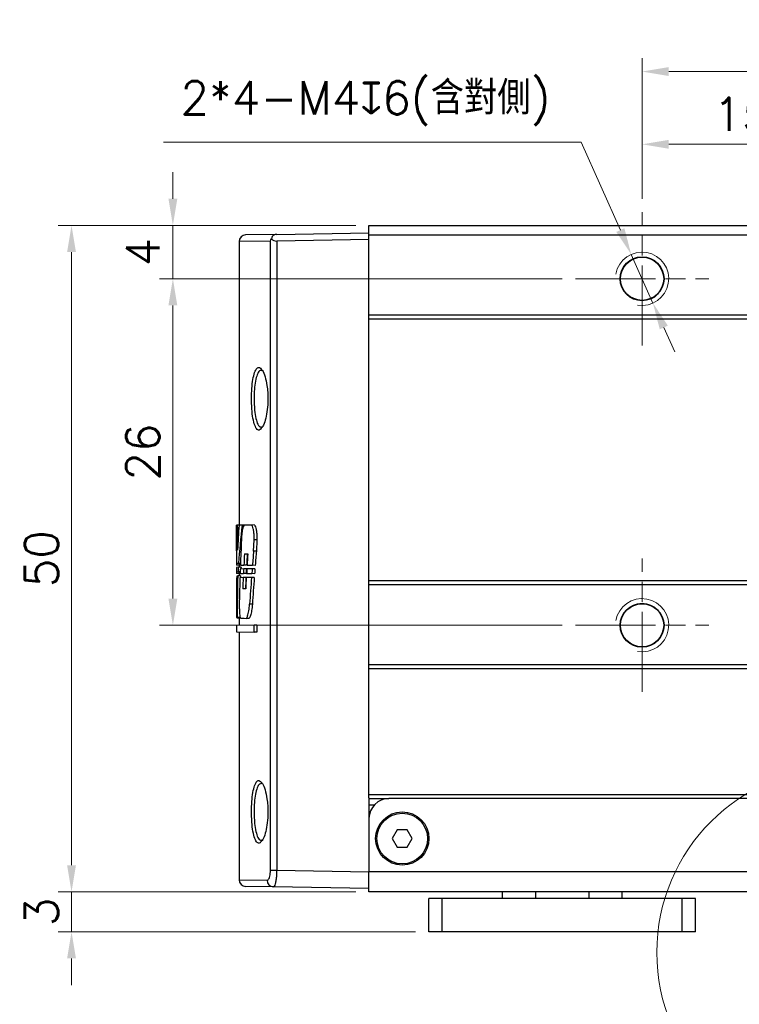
# Model space of a CAD drawing. Header units: inches. Extents: x 0 to 5655, y -2263 to 1330.
# Tile 143 of 239: x 3270 to 3324, y 219 to 292. Entities that reach past the tile are written whole.
import ezdxf

# ---------------------------------------------------------------- set-up
doc = ezdxf.new("R2010")
doc.units = ezdxf.units.IN
doc.header["$MEASUREMENT"] = 0
for name, pattern in [('AM_ISO08W050x2', [9, 6, -0.75, 1.5, -0.75]), ('CENTER', [2, 1.25, -0.25, 0.25, -0.25]), ('SLD-實線', [0])]:
    doc.linetypes.add(name, pattern=pattern)
for name, color, linetype, lineweight in [('AM_0', 7, 'Continuous', 30), ('AM_4', 3, 'Continuous', 15), ('AM_5', 3, 'Continuous', 15), ('AM_7', 4, 'CENTER', 15), ('AM_8', 1, 'Continuous', 15)]:
    doc.layers.add(name, color=color, linetype=linetype, lineweight=lineweight)
doc.styles.add('尺寸標註', font='romans.shx', dxfattribs={"bigfont": 'CHINESET.SHX'})
doc.dimstyles.new('複本 CNS2-1$0', dxfattribs={"dimtxt": 2.5, "dimasz": 2, "dimexe": 1, "dimexo": 1, "dimgap": 1, "dimtad": 1, "dimtoh": 1, "dimdsep": 46, "dimtxsty": '尺寸標註', "dimcen": 0, "dimclrd": 2, "dimclre": 2, "dimclrt": 3, "dimadec": 0, "dimazin": 2, "dimtp": 0.1, "dimtm": 0.1, "dimtfac": 0.71, "dimtmove": 0, "dimatfit": 0, "dimfxl": 0, "dimlwd": 13, "dimlwe": 13, "dimarcsym": 0})
doc.dimstyles.new('複本 CNS2-1$3', dxfattribs={"dimtxt": 2.5, "dimasz": 2, "dimexe": 1, "dimexo": 1, "dimgap": 1, "dimtad": 1, "dimtoh": 1, "dimdsep": 46, "dimtxsty": '尺寸標註', "dimcen": 0, "dimclrd": 2, "dimclre": 2, "dimclrt": 3, "dimadec": 0, "dimazin": 2, "dimtp": 0.1, "dimtm": 0.1, "dimtfac": 0.71, "dimtmove": 0, "dimatfit": 0, "dimfxl": 0, "dimlwd": 13, "dimlwe": 13, "dimarcsym": 0})

# ---------------------------------------------------------------- blocks, each defined once
blk = doc.blocks.new('*D548')
at = {"layer": 'AM_5', "color": 2, "lineweight": 13}
for p, q in [((3274.226, 228.956), (3274.226, 230.956)), ((3295.558, 226.956), (3273.226, 226.956)), ((3274.226, 223.956), (3274.226, 226.956)), ((3300.058, 223.956), (3273.226, 223.956)), ((3274.226, 221.956), (3274.226, 219.956))]:
    blk.add_line(p, q, dxfattribs=at)
at = {"layer": 'AM_5', "color": 2}
for points in [[(3273.893, 228.956), (3274.559, 228.956), (3274.226, 226.956)], [(3273.893, 221.956), (3274.559, 221.956), (3274.226, 223.956)]]:
    blk.add_solid(points, dxfattribs=at)
at = {"layer": 'Defpoints', "color": 0}
for p in [(3274.226, 226.956), (3296.558, 226.956), (3301.058, 223.956)]:
    blk.add_point(p, dxfattribs=at)
at = {"layer": 'AM_5', "color": 3, "insert": (3271.976, 225.456), "char_height": 2.5, "attachment_point": 5, "rotation": 90, "style": '尺寸標註'}
blk.add_mtext('3', dxfattribs=at)
blk = doc.blocks.new('*D549')
at = {"layer": 'AM_5', "color": 2, "lineweight": 13}
for p, q in [((3295.558, 276.956), (3273.226, 276.956)), ((3274.226, 274.956), (3274.226, 228.956)), ((3295.558, 226.956), (3273.226, 226.956))]:
    blk.add_line(p, q, dxfattribs=at)
at = {"layer": 'AM_5', "color": 2}
for points in [[(3273.893, 274.956), (3274.559, 274.956), (3274.226, 276.956)], [(3273.893, 228.956), (3274.559, 228.956), (3274.226, 226.956)]]:
    blk.add_solid(points, dxfattribs=at)
at = {"layer": 'Defpoints', "color": 0}
for p in [(3296.558, 276.956), (3274.226, 226.956), (3296.558, 226.956)]:
    blk.add_point(p, dxfattribs=at)
at = {"layer": 'AM_5', "color": 3, "insert": (3271.976, 251.956), "char_height": 2.5, "attachment_point": 5, "rotation": 90, "style": '尺寸標註'}
blk.add_mtext('50', dxfattribs=at)
blk = doc.blocks.new('*U286')
at = {"layer": 'AM_0'}
blk.add_circle((1767.515, 5358.533), 1.621, dxfattribs=at)
at = {"layer": 'AM_4'}
blk.add_arc((1767.515, 5358.533), 2, 260, 170, dxfattribs=at)
at = {"layer": 'AM_7', "linetype": 'AM_ISO08W050x2'}
for p, q in [((1767.515, 5353.533), (1767.515, 5363.533)), ((1762.515, 5358.533), (1772.515, 5358.533))]:
    blk.add_line(p, q, dxfattribs=at)
blk = doc.blocks.new('*U287')
at = {"layer": 'AM_0'}
blk.add_circle((1767.515, 5384.533), 1.621, dxfattribs=at)
at = {"layer": 'AM_4'}
blk.add_arc((1767.515, 5384.533), 2, 260, 170, dxfattribs=at)
at = {"layer": 'AM_7', "linetype": 'AM_ISO08W050x2'}
for p, q in [((1767.515, 5379.533), (1767.515, 5389.533)), ((1762.515, 5384.533), (1772.515, 5384.533))]:
    blk.add_line(p, q, dxfattribs=at)
blk = doc.blocks.new('*D550')
at = {"layer": 'AM_5', "color": 2, "lineweight": 13}
for p, q in [((3281.836, 278.956), (3281.836, 280.956)), ((3295.558, 276.956), (3280.836, 276.956)), ((3281.836, 276.956), (3281.836, 272.956)), ((3311.058, 272.956), (3280.836, 272.956)), ((3281.836, 270.956), (3281.836, 268.956))]:
    blk.add_line(p, q, dxfattribs=at)
at = {"layer": 'AM_5', "color": 2}
for points in [[(3281.503, 278.956), (3282.169, 278.956), (3281.836, 276.956)], [(3281.503, 270.956), (3282.169, 270.956), (3281.836, 272.956)]]:
    blk.add_solid(points, dxfattribs=at)
at = {"layer": 'Defpoints', "color": 0}
for p in [(3296.558, 276.956), (3281.836, 272.956), (3312.058, 272.956)]:
    blk.add_point(p, dxfattribs=at)
at = {"layer": 'AM_5', "color": 3, "insert": (3279.586, 274.956), "char_height": 2.5, "attachment_point": 5, "rotation": 90, "style": '尺寸標註'}
blk.add_mtext('4', dxfattribs=at)
blk = doc.blocks.new('*D551')
at = {"layer": 'AM_5', "color": 2, "lineweight": 13}
for p, q in [((3311.058, 272.956), (3280.836, 272.956)), ((3281.836, 270.956), (3281.836, 248.956)), ((3311.058, 246.956), (3280.836, 246.956))]:
    blk.add_line(p, q, dxfattribs=at)
at = {"layer": 'AM_5', "color": 2}
for points in [[(3281.503, 270.956), (3282.169, 270.956), (3281.836, 272.956)], [(3281.503, 248.956), (3282.169, 248.956), (3281.836, 246.956)]]:
    blk.add_solid(points, dxfattribs=at)
at = {"layer": 'Defpoints', "color": 0}
for p in [(3312.058, 272.956), (3281.836, 246.956), (3312.058, 246.956)]:
    blk.add_point(p, dxfattribs=at)
at = {"layer": 'AM_5', "color": 3, "insert": (3279.586, 259.956), "char_height": 2.5, "attachment_point": 5, "rotation": 90, "style": '尺寸標註'}
blk.add_mtext('26', dxfattribs=at)
blk = doc.blocks.new('*D552')
at = {"layer": 'AM_5', "color": 2, "lineweight": 13}
for p, q in [((3317.058, 278.956), (3317.058, 289.505)), ((3347.058, 278.956), (3347.058, 289.505)), ((3345.058, 288.505), (3319.058, 288.505))]:
    blk.add_line(p, q, dxfattribs=at)
at = {"layer": 'AM_5', "color": 2}
for points in [[(3319.058, 288.838), (3319.058, 288.171), (3317.058, 288.505)], [(3345.058, 288.838), (3345.058, 288.171), (3347.058, 288.505)]]:
    blk.add_solid(points, dxfattribs=at)
at = {"layer": 'Defpoints', "color": 0}
for p in [(3317.058, 288.505), (3317.058, 277.956), (3347.058, 277.956)]:
    blk.add_point(p, dxfattribs=at)
at = {"layer": 'AM_5', "color": 3, "insert": (3332.058, 290.755), "char_height": 2.5, "attachment_point": 5, "style": '尺寸標註'}
blk.add_mtext('30', dxfattribs=at)
blk = doc.blocks.new('*D608')
at = {"layer": 'AM_5', "color": 2, "lineweight": 13}
for p, q in [((3317.058, 278.956), (3317.058, 284.046)), ((3332.058, 280.956), (3332.058, 284.046)), ((3330.058, 283.046), (3319.058, 283.046))]:
    blk.add_line(p, q, dxfattribs=at)
at = {"layer": 'AM_5', "color": 2}
for points in [[(3319.058, 283.379), (3319.058, 282.712), (3317.058, 283.046)], [(3330.058, 283.379), (3330.058, 282.712), (3332.058, 283.046)]]:
    blk.add_solid(points, dxfattribs=at)
at = {"layer": 'Defpoints', "color": 0}
for p in [(3317.058, 283.046), (3332.058, 279.956), (3317.058, 277.956)]:
    blk.add_point(p, dxfattribs=at)
at = {"layer": 'AM_5', "color": 3, "insert": (3324.558, 285.296), "char_height": 2.5, "attachment_point": 5, "style": '尺寸標註'}
blk.add_mtext('15', dxfattribs=at)
blk = doc.blocks.new('*D553')
at = {"layer": 'AM_5', "color": 2, "lineweight": 13}
for p, q in [((3312.478, 283.216), (3281.12, 283.216)), ((3315.428, 276.609), (3312.478, 283.216)), ((3317.874, 271.13), (3316.243, 274.783)), ((3318.689, 269.304), (3319.505, 267.478))]:
    blk.add_line(p, q, dxfattribs=at)
at = {"layer": 'AM_5', "color": 2}
for points in [[(3315.732, 276.745), (3315.123, 276.473), (3316.243, 274.783)], [(3318.994, 269.44), (3318.385, 269.168), (3317.874, 271.13)]]:
    blk.add_solid(points, dxfattribs=at)
at = {"layer": 'Defpoints', "color": 0}
for p in [(3316.243, 274.783), (3317.874, 271.13)]:
    blk.add_point(p, dxfattribs=at)
at = {"layer": 'AM_5', "color": 3, "insert": (3296.299, 286.12), "char_height": 2.5, "attachment_point": 5, "style": '尺寸標註'}
blk.add_mtext('2*4-M4{\\Famgdt;x}6(含對側)', dxfattribs=at)

msp = doc.modelspace()

# ---------------------------------------------------------------- linework, layer by layer
at = {"color": 7, "linetype": 'SLD-實線', "lineweight": 25}
for p, q in [((3289.628, 276.285), (3296.558, 276.406)), ((3296.558, 276.956), (3368.558, 276.956)), ((3296.558, 276.259), (3296.558, 276.956)), ((3286.808, 275.745), (3286.808, 254.463)), ((3289.628, 276.285), (3287.3, 276.245)), ((3289.163, 228.577), (3289.163, 275.785)), ((3296.558, 275.906), (3289.628, 275.785)), ((3289.628, 275.785), (3289.628, 228.577)), ((3296.558, 270.259), (3296.558, 276.259)), ((3296.558, 276.259), (3368.558, 276.259)), ((3315.652, 273.819), (3315.653, 273.819)), ((3318.463, 273.819), (3318.464, 273.819)), ((3318.464, 273.819), (3318.465, 273.819)), ((3315.41, 272.893), (3315.41, 272.893)), ((3318.707, 272.893), (3318.707, 272.893)), ((3296.558, 270.259), (3368.558, 270.259)), ((3296.558, 269.959), (3296.558, 270.259)), ((3296.558, 269.959), (3368.558, 269.959)), ((3296.558, 250.306), (3296.558, 269.959)), ((3288.475, 266.101), (3288.51, 266.072)), ((3286.608, 254.318), (3286.608, 251.626)), ((3286.675, 254.461), (3286.612, 254.46)), ((3286.801, 254.463), (3286.675, 254.461)), ((3287.032, 254.467), (3286.801, 254.463)), ((3287.175, 254.469), (3287.032, 254.467)), ((3287.722, 254.479), (3287.175, 254.469)), ((3287.927, 254.483), (3287.722, 254.479)), ((3286.609, 252.532), (3286.611, 253.362)), ((3287.895, 252.526), (3287.933, 253.359)), ((3288.14, 253.359), (3287.933, 253.359)), ((3288.14, 253.359), (3288.102, 252.525)), ((3287.209, 252.316), (3287.457, 252.311)), ((3288.102, 252.525), (3287.895, 252.526)), ((3286.808, 251.474), (3286.608, 251.478)), ((3286.621, 251.609), (3286.77, 251.606)), ((3286.751, 251.305), (3286.622, 251.303)), ((3286.952, 251.309), (3286.751, 251.305)), ((3286.911, 251.604), (3286.77, 251.606)), ((3286.808, 251.606), (3286.808, 251.306)), ((3286.906, 251.473), (3287.165, 251.468)), ((3287.368, 251.465), (3287.165, 251.468)), ((3287.793, 251.192), (3287.393, 251.185)), ((3287.405, 251.464), (3287.813, 251.457)), ((3287.999, 251.196), (3287.793, 251.192)), ((3288.019, 251.453), (3287.813, 251.457)), ((3286.623, 251.171), (3286.609, 251.171)), ((3286.808, 250.847), (3286.609, 250.85)), ((3286.625, 250.522), (3286.61, 250.522)), ((3286.624, 250.981), (3286.73, 250.979)), ((3286.707, 250.655), (3286.626, 250.653)), ((3286.908, 250.658), (3286.707, 250.655)), ((3286.89, 250.977), (3286.73, 250.979)), ((3286.808, 250.978), (3286.808, 250.657)), ((3287.118, 250.531), (3286.874, 250.526)), ((3286.886, 250.845), (3287.133, 250.841)), ((3287.15, 251.181), (3286.898, 251.176)), ((3287.321, 250.534), (3287.118, 250.531)), ((3287.336, 250.837), (3287.133, 250.841)), ((3287.354, 251.184), (3287.15, 251.181)), ((3287.738, 250.541), (3287.35, 250.535)), ((3287.372, 250.837), (3287.766, 250.83)), ((3287.945, 250.545), (3287.738, 250.541)), ((3287.971, 250.826), (3287.766, 250.83)), ((3296.558, 250.306), (3368.558, 250.306)), ((3296.558, 250.006), (3296.558, 250.306)), ((3296.558, 250.006), (3368.558, 250.006)), ((3296.558, 244.006), (3296.558, 250.006)), ((3286.829, 249.171), (3286.823, 248.54)), ((3287.301, 249.693), (3287.078, 249.689)), ((3287.802, 248.53), (3287.597, 248.532)), ((3286.609, 247.541), (3286.652, 247.54)), ((3286.852, 247.537), (3286.652, 247.54)), ((3286.808, 247.537), (3286.808, 246.95)), ((3287.939, 246.97), (3286.608, 246.947)), ((3286.608, 246.947), (3286.608, 246.469)), ((3286.808, 247.486), (3286.664, 247.489)), ((3286.922, 247.484), (3287.18, 247.48)), ((3286.923, 247.484), (3287.351, 247.477)), ((3287.554, 247.473), (3287.351, 247.477)), ((3288.146, 246.974), (3287.939, 246.97)), ((3287.939, 246.446), (3287.939, 246.97)), ((3288.146, 246.974), (3288.146, 246.442)), ((3286.608, 246.469), (3287.939, 246.446)), ((3286.808, 246.466), (3286.808, 227.868)), ((3288.146, 246.442), (3287.939, 246.446)), ((3296.558, 244.006), (3368.558, 244.006)), ((3296.558, 243.706), (3296.558, 244.006)), ((3296.558, 243.706), (3368.558, 243.706)), ((3296.558, 234.256), (3296.558, 243.706)), ((3288.475, 235.101), (3288.51, 235.072)), ((3296.558, 234.256), (3368.558, 234.256)), ((3296.558, 234.006), (3296.558, 234.256)), ((3296.558, 234.006), (3296.558, 232.456)), ((3296.558, 233.956), (3298.058, 233.956)), ((3296.94, 233.456), (3296.558, 233.456)), ((3367.058, 233.956), (3298.058, 233.956)), ((3296.558, 232.456), (3296.558, 228.456)), ((3289.163, 228.577), (3289.628, 228.577)), ((3289.628, 228.577), (3296.558, 228.456)), ((3368.558, 228.456), (3296.558, 228.456)), ((3296.558, 226.956), (3296.558, 228.456)), ((3289.384, 227.332), (3287.3, 227.368)), ((3296.558, 227.206), (3289.384, 227.332)), ((3368.558, 226.956), (3296.558, 226.956)), ((3306.558, 226.956), (3306.558, 226.456)), ((3315.558, 226.456), (3315.558, 226.956)), ((3301.058, 223.956), (3301.058, 226.456)), ((3302.058, 226.456), (3301.058, 226.456)), ((3302.058, 223.956), (3302.058, 226.456)), ((3320.058, 226.456), (3302.058, 226.456)), ((3320.058, 223.956), (3320.058, 226.456)), ((3321.058, 226.456), (3320.058, 226.456)), ((3321.058, 223.956), (3321.058, 226.456)), ((3302.058, 223.956), (3301.058, 223.956)), ((3320.058, 223.956), (3302.058, 223.956)), ((3321.058, 223.956), (3320.058, 223.956))]:
    msp.add_line(p, q, dxfattribs=at)
at = {"color": 8, "linetype": 'SLD-實線', "lineweight": 25}
for p, q in [((3289.163, 275.785), (3286.808, 275.745)), ((3286.808, 227.868), (3288.916, 227.831)), ((3309.058, 226.956), (3309.058, 226.456)), ((3313.058, 226.956), (3313.058, 226.456))]:
    msp.add_line(p, q, dxfattribs=at)
msp.add_lwpolyline([(3298.683, 231.606), (3298.308, 230.956), (3298.683, 230.306), (3299.434, 230.306), (3299.809, 230.956), (3299.434, 231.606)], close=True)
at = {"color": 7, "linetype": 'SLD-實線', "lineweight": 25}
for centre, radius in [((3317.058, 272.956), 1.65), ((3317.058, 246.956), 1.65), ((3299.058, 230.956), 2), ((3299.058, 230.956), 1.9)]:
    msp.add_circle(centre, radius, dxfattribs=at)
for centre, radius, start, end in [((3287.308, 275.745), 0.5, 91, 180.1989), ((3298.058, 232.456), 1.5, 90, 180), ((3287.308, 227.868), 0.5, 180.50286, 269), ((3289.404, 227.82), 0.488, 178.60469, 267.64699)]:
    msp.add_arc(centre, radius, start, end, dxfattribs=at)
for centre, major_axis, ratio, start_param, end_param in [((3289.637, 276.285), (0.355, 0.365), 0.965693, 3.036831, 3.913901), ((3332.558, 252.94), (-0.845, 245.843), 0.186876, 1.563972, 1.575567), ((3332.558, 275.938), (0.83, 301.508), 0.152376, 1.642511, 1.648683), ((3332.558, 250.392), (2.612, 58.738), 0.781017, 1.53619, 1.56785), ((3332.558, 245.694), (-3.277, 55.497), 0.825861, 1.363513, 1.415456), ((3332.558, 237.853), (0.94, 142.854), 0.321589, 1.46417, 1.477425), ((3332.558, 249.007), (-0.94, 142.854), 0.321589, 1.544005, 1.551384), ((3332.558, 226.717), (-0.94, 142.854), 0.321589, 1.388517, 1.394544), ((3332.558, 226.717), (-0.935, 142.232), 0.321589, 1.387746, 1.3938), ((3332.558, 227.553), (0.94, 142.854), 0.321589, 1.39872, 1.40474), ((3332.558, 216.418), (-0.94, 142.854), 0.321589, 1.313149, 1.320874), ((3332.558, 216.418), (-0.935, 142.232), 0.321589, 1.312014, 1.319794), ((3332.558, 252.764), (-0.855, 223.219), 0.205816, 1.576552, 1.577993), ((3332.558, 245.659), (-3.21, 55.748), 0.822236, 1.422145, 1.42801), ((3332.558, 245.659), (-3.196, 55.505), 0.822236, 1.421637, 1.424016), ((3332.558, 216.73), (-0.942, 141.578), 0.324488, 1.322752, 1.325387), ((3332.558, 216.73), (-0.938, 140.962), 0.324488, 1.321628, 1.324328), ((3332.558, 249.028), (-0.942, 141.578), 0.324488, 1.553497, 1.555766), ((3332.558, 249.332), (0.94, 142.854), 0.321589, 1.56366, 1.58545), ((3332.558, 249.096), (-0.94, 142.854), 0.321589, 1.558697, 1.567854), ((3332.558, 238.697), (-0.94, 142.854), 0.321589, 1.48488, 1.506742), ((3332.558, 237.785), (0.94, 142.854), 0.321589, 1.483599, 1.493124), ((3332.558, 237.9), (0.942, 141.578), 0.324488, 1.479048, 1.481396), ((3332.558, 238.697), (-0.935, 142.232), 0.321589, 1.484488, 1.485415), ((3332.558, 226.937), (-0.942, 141.578), 0.324488, 1.401211, 1.407234), ((3332.558, 226.937), (-0.942, 141.578), 0.324488, 1.396553, 1.398988), ((3332.558, 226.937), (-0.938, 140.962), 0.324488, 1.400447, 1.406496), ((3332.558, 227.77), (0.942, 141.578), 0.324488, 1.411464, 1.417482), ((3332.558, 226.937), (-0.938, 140.962), 0.324488, 1.395768, 1.398265), ((3332.558, 227.693), (0.942, 141.578), 0.324488, 1.406254, 1.408747), ((3332.558, 216.506), (-0.94, 142.854), 0.321589, 1.328116, 1.342578), ((3332.558, 216.506), (-0.935, 142.232), 0.321589, 1.327017, 1.341581), ((3332.558, 238.697), (-0.935, 142.232), 0.321589, 1.505304, 1.506496)]:
    msp.add_ellipse(centre, major_axis=major_axis, ratio=ratio, start_param=start_param, end_param=end_param, dxfattribs=at)
for points, knots in [([(3289.163, 275.785), (3289.163, 275.786), (3289.182, 275.845), (3289.215, 275.902), (3289.247, 275.959)], [0, 0, 0, 0, 0.018191, 1, 1, 1, 1]), ([(3289.628, 276.285), (3289.589, 276.282), (3289.51, 276.276), (3289.406, 276.232), (3289.319, 276.162), (3289.262, 276.067), (3289.252, 275.994), (3289.247, 275.959)], [0, 0, 0, 0, 0.178805, 0.358158, 0.529881, 0.770249, 1, 1, 1, 1]), ([(3288.457, 266.181), (3288.492, 266.152), (3288.6, 266.065), (3288.765, 265.636), (3288.896, 265.043), (3288.967, 264.376), (3288.978, 263.689), (3288.911, 262.948), (3288.776, 262.32), (3288.618, 261.887), (3288.509, 261.781), (3288.468, 261.741)], [0, 0, 0, 0, 0.066115, 0.203754, 0.338609, 0.4232, 0.546082, 0.668982, 0.793116, 0.922093, 1, 1, 1, 1]), ([(3288.517, 261.848), (3288.492, 261.83), (3288.466, 261.81), (3288.473, 261.81), (3288.473, 261.81)], [0, 0, 0, 0, 0.9769251, 1, 1, 1, 1]), ([(3286.611, 253.362), (3286.611, 253.458), (3286.611, 253.659), (3286.61, 253.956), (3286.609, 254.213), (3286.608, 254.392), (3286.609, 254.452), (3286.61, 254.459), (3286.61, 254.46)], [0, 0, 0, 0, 0.180848, 0.3788514, 0.5768662, 0.7749136, 0.9729773, 1, 1, 1, 1]), ([(3287.175, 254.469), (3287.147, 254.428), (3287.09, 254.344), (3287.026, 253.994), (3286.992, 253.633), (3286.981, 253.407), (3286.979, 253.356)], [0, 0, 0, 0, 0.303737, 0.609798, 0.913327, 1, 1, 1, 1]), ([(3287.933, 253.359), (3287.935, 253.455), (3287.939, 253.656), (3287.916, 253.953), (3287.872, 254.211), (3287.81, 254.398), (3287.757, 254.469), (3287.727, 254.477), (3287.722, 254.479)], [0, 0, 0, 0, 0.175422, 0.365355, 0.556385, 0.751831, 0.952556, 1, 1, 1, 1]), ([(3287.927, 254.483), (3287.951, 254.467), (3288.001, 254.437), (3288.068, 254.254), (3288.118, 253.995), (3288.146, 253.68), (3288.142, 253.465), (3288.14, 253.359)], [0, 0, 0, 0, 0.203218, 0.4077, 0.609803, 0.806531, 1, 1, 1, 1]), ([(3286.823, 248.54), (3286.822, 248.44), (3286.822, 248.235), (3286.833, 247.94), (3286.853, 247.696), (3286.884, 247.52), (3286.909, 247.496), (3286.923, 247.484)], [0, 0, 0, 0, 0.186571, 0.383704, 0.58106, 0.779173, 1, 1, 1, 1]), ([(3287.351, 247.477), (3287.384, 247.53), (3287.452, 247.638), (3287.543, 248.015), (3287.579, 248.36), (3287.597, 248.532)], [0, 0, 0, 0, 0.331413, 0.666845, 1, 1, 1, 1]), ([(3287.802, 248.53), (3287.785, 248.369), (3287.751, 248.039), (3287.661, 247.649), (3287.591, 247.534), (3287.554, 247.473)], [0, 0, 0, 0, 0.311524, 0.637833, 1, 1, 1, 1]), ([(3288.457, 235.181), (3288.492, 235.152), (3288.6, 235.065), (3288.765, 234.636), (3288.896, 234.043), (3288.967, 233.376), (3288.978, 232.689), (3288.911, 231.948), (3288.776, 231.32), (3288.618, 230.887), (3288.509, 230.781), (3288.468, 230.741)], [0, 0, 0, 0, 0.066115, 0.203754, 0.338609, 0.4232, 0.546082, 0.668982, 0.793116, 0.922093, 1, 1, 1, 1]), ([(3288.517, 230.848), (3288.492, 230.83), (3288.466, 230.81), (3288.473, 230.81), (3288.473, 230.81)], [0, 0, 0, 0, 0.976925, 1, 1, 1, 1]), ([(3288.916, 227.831), (3288.938, 227.837), (3288.987, 227.848), (3289.057, 227.952), (3289.115, 228.12), (3289.155, 228.335), (3289.16, 228.497), (3289.163, 228.577)], [0, 0, 0, 0, 0.183614, 0.398831, 0.602682, 0.801493, 1, 1, 1, 1]), ([(3289.628, 228.577), (3289.625, 228.443), (3289.618, 228.176), (3289.578, 227.817), (3289.52, 227.535), (3289.452, 227.361), (3289.405, 227.341), (3289.384, 227.332)], [0, 0, 0, 0, 0.202858, 0.404289, 0.60797, 0.820186, 1, 1, 1, 1])]:
    msp.add_open_spline(points, degree=3, knots=knots, dxfattribs=at)
at = {"color": 8, "linetype": 'SLD-實線', "lineweight": 25}
for points, knots in [([(3287.743, 263.71), (3287.742, 263.794), (3287.736, 264.136), (3287.759, 264.74), (3287.837, 265.429), (3287.967, 265.963), (3288.14, 266.268), (3288.313, 266.351), (3288.42, 266.225), (3288.457, 266.181)], [0, 0, 0, 0, 0.054616, 0.221497, 0.388489, 0.55735, 0.729684, 0.906548, 1, 1, 1, 1]), ([(3288.487, 266.079), (3288.435, 266.076), (3288.315, 266.071), (3288.158, 265.786), (3288.029, 265.306), (3287.951, 264.673), (3287.929, 264.12), (3287.934, 263.808), (3287.935, 263.731)], [0, 0, 0, 0, 0.155341, 0.35491, 0.550361, 0.743629, 0.936785, 1, 1, 1, 1]), ([(3288.468, 261.741), (3288.438, 261.701), (3288.337, 261.566), (3288.162, 261.621), (3287.978, 261.913), (3287.841, 262.462), (3287.765, 263.097), (3287.749, 263.535), (3287.743, 263.71)], [0, 0, 0, 0, 0.082921, 0.284741, 0.4858, 0.682175, 0.873074, 1, 1, 1, 1]), ([(3287.935, 263.731), (3287.941, 263.571), (3287.957, 263.173), (3288.004, 262.811), (3288.076, 262.428), (3288.17, 262.096), (3288.328, 261.826), (3288.442, 261.838), (3288.485, 261.842)], [0, 0, 0, 0, 0.151494, 0.377345, 0.379358, 0.613756, 0.853873, 1, 1, 1, 1]), ([(3287.743, 232.71), (3287.742, 232.794), (3287.736, 233.136), (3287.759, 233.74), (3287.837, 234.429), (3287.967, 234.963), (3288.14, 235.268), (3288.313, 235.351), (3288.42, 235.225), (3288.457, 235.181)], [0, 0, 0, 0, 0.054616, 0.221497, 0.388489, 0.55735, 0.729684, 0.906548, 1, 1, 1, 1]), ([(3288.487, 235.079), (3288.435, 235.076), (3288.315, 235.071), (3288.158, 234.786), (3288.029, 234.306), (3287.951, 233.673), (3287.929, 233.12), (3287.934, 232.808), (3287.935, 232.731)], [0, 0, 0, 0, 0.1553409, 0.3549096, 0.5503605, 0.7436293, 0.9367845, 1, 1, 1, 1]), ([(3287.935, 232.731), (3287.941, 232.571), (3287.957, 232.173), (3288.004, 231.811), (3288.076, 231.428), (3288.17, 231.096), (3288.328, 230.826), (3288.442, 230.838), (3288.485, 230.842)], [0, 0, 0, 0, 0.151494, 0.377345, 0.379358, 0.613756, 0.853873, 1, 1, 1, 1]), ([(3288.468, 230.741), (3288.438, 230.701), (3288.337, 230.566), (3288.162, 230.621), (3287.978, 230.913), (3287.841, 231.462), (3287.765, 232.097), (3287.749, 232.535), (3287.743, 232.71)], [0, 0, 0, 0, 0.082921, 0.284741, 0.4858, 0.682175, 0.873074, 1, 1, 1, 1])]:
    msp.add_open_spline(points, degree=3, knots=knots, dxfattribs=at)
at = {"layer": 'AM_8'}
msp.add_circle((3332.058, 222.411), 13.895, dxfattribs=at)

# ---------------------------------------------------------------- block references
at = {"layer": 'AM_0'}
for name in ['*U287', '*U286']:
    msp.add_blockref(name, (1549.544, -5111.576), dxfattribs=at)

# ---------------------------------------------------------------- dimensions: what is measured, and where the dimension line sits
at = {"layer": 'AM_5'}
for base, p1, picture, middle in [((3317.058, 288.505), (3347.058, 277.956), '*D552', (3332.058, 290.755)), ((3317.058, 283.046), (3332.058, 279.956), '*D608', (3324.558, 285.296))]:
    dim = msp.add_linear_dim(base=base, p1=p1, p2=(3317.058, 277.956), dimstyle='複本 CNS2-1$0', override={"dimdec": 1}, dxfattribs=at)
    dim.commit()
    dim.dimension.update_dxf_attribs({"geometry": picture, "text_midpoint": middle})
dim = msp.add_diameter_dim_2p(p1=(3317.874, 271.13), p2=(3316.243, 274.783), text='2*4-M4{\\Famgdt;x}6(含對側)', dimstyle='複本 CNS2-1$3', override={"dimdec": 1}, dxfattribs=at)
dim.commit()
dim.dimension.update_dxf_attribs({"geometry": '*D553', "text_midpoint": (3296.299, 283.216), "dimtype": 163})
dim = msp.add_linear_dim(base=(3281.836, 272.956), p1=(3296.558, 276.956), p2=(3312.058, 272.956), angle=90, dimstyle='複本 CNS2-1$0', override={"dimdec": 1, "dimtix": 1}, dxfattribs=at)
dim.commit()
dim.dimension.update_dxf_attribs({"geometry": '*D550', "text_midpoint": (3281.836, 274.956), "dimtype": 160})
for base, p1, p2, picture, middle in [((3274.226, 226.956), (3296.558, 276.956), (3296.558, 226.956), '*D549', (3271.976, 251.956)), ((3281.836, 246.956), (3312.058, 272.956), (3312.058, 246.956), '*D551', (3279.586, 259.956)), ((3274.226, 226.956), (3301.058, 223.956), (3296.558, 226.956), '*D548', (3271.976, 225.456))]:
    dim = msp.add_linear_dim(base=base, p1=p1, p2=p2, angle=90, dimstyle='複本 CNS2-1$0', override={"dimdec": 1, "dimtix": 1}, dxfattribs=at)
    dim.commit()
    dim.dimension.update_dxf_attribs({"geometry": picture, "text_midpoint": middle})

doc.saveas('drawing.dxf')
